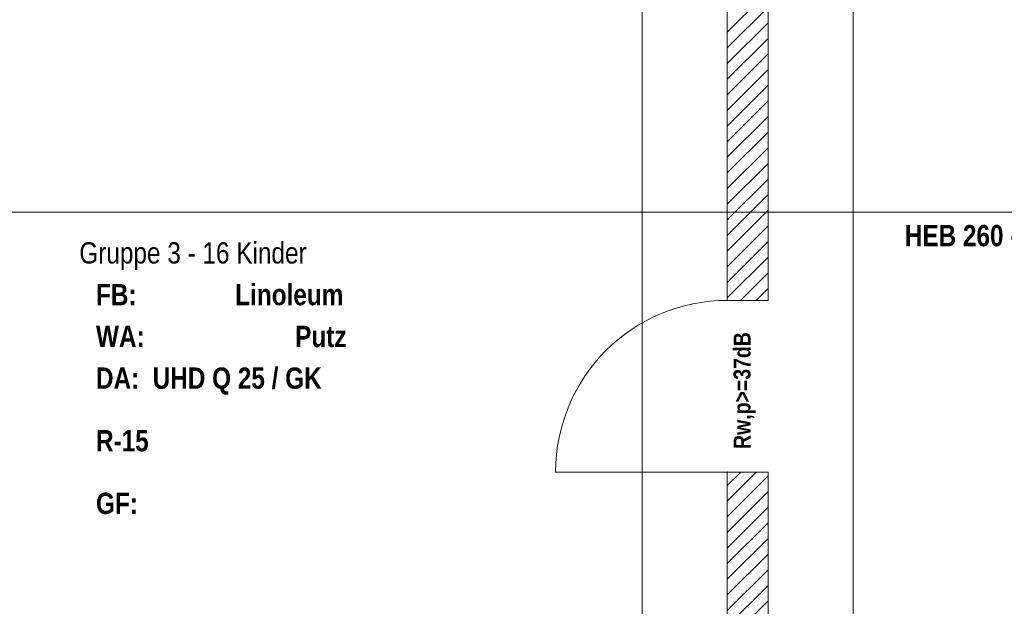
# Model space of a CAD drawing. Header units: millimetres. Extents: x 634730 to 711346, y 362082 to 425615.
# Tile 134 of 160: x 689763 to 695556, y 390531 to 393982. Entities that reach past the tile are written whole.
import ezdxf
from ezdxf.enums import TextEntityAlignment as Align

# ---------------------------------------------------------------- set-up
doc = ezdxf.new("R2010")
doc.units = ezdxf.units.MM
doc.header["$LTSCALE"] = 50
doc.linetypes.add('Strichlinie', pattern=[0.4, 0.3, -0.1])
doc.linetypes.add('Strichpunktlinie', pattern=[0.335139, 0.176389, -0.088194, 0, -0.070556])
for name, color, linetype in [('1_EG', 7, 'Continuous'), ('A_Beschriftung', 7, 'Continuous'), ('A_Deckenspiegel', 7, 'Continuous'), ('A_Möblierung fest', 7, 'Continuous'), ('A_Raumflächen', 7, 'Continuous'), ('A_Statik', 7, 'Continuous'), ('A_Wände', 7, 'Continuous')]:
    doc.layers.add(name, color=color, linetype=linetype)
doc.styles.add('ERSTELLTER_STIL_1', font='ARIALN.TTF')
doc.styles.add('ERSTELLTER_STIL_2', font='ARIALNB.TTF')

# ---------------------------------------------------------------- blocks, each defined once
blk = doc.blocks.new('Gruppe 3 - 16 Kinder_R-15_6_1', base_point=(37.441, -60.6482))
blk = doc.blocks.new('A$C85d2cf1a')
at = {"layer": 'A_Deckenspiegel', "color": 7, "linetype": 'Strichlinie', "lineweight": 13}
for p, q in [((47.4445, 34.9967), (47.4445, 27.3445)), ((48.6845, 27.3445), (48.6845, 34.9973))]:
    blk.add_line(p, q, dxfattribs=at)
at = {"layer": 'A_Statik', "color": 7, "linetype": 'Strichpunktlinie', "lineweight": 13}
for p, q in [((41.0445, 30.7677), (48.0645, 30.7677)), ((48.0645, 30.7677), (55.0845, 30.7677))]:
    blk.add_line(p, q, dxfattribs=at)
at = {"layer": 'A_Wände', "color": 7, "linetype": 'Continuous', "lineweight": 18}
for p, q in [((47.9445, 32.1974), (47.9445, 30.2485)), ((48.1845, 30.2485), (48.1845, 32.1974)), ((47.9445, 30.2485), (48.1845, 30.2485)), ((47.9445, 30.2485), (48.1845, 30.2485)), ((47.9445, 30.2485), (48.1845, 30.2485)), ((47.9445, 29.2385), (46.9345, 29.2385)), ((47.9445, 29.2385), (48.1845, 29.2385)), ((47.9445, 29.2385), (47.9445, 26.8533)), ((47.9445, 29.2385), (48.1845, 29.2385)), ((47.9445, 29.2385), (48.1845, 29.2385)), ((48.1845, 26.8533), (48.1845, 29.2385))]:
    blk.add_line(p, q, dxfattribs=at)
at = {"layer": 'A_Wände', "color": 8, "linetype": 'Continuous', "lineweight": 18}
for p, q in [((47.9445, 31.8253), (48.1845, 32.0653)), ((47.9445, 31.7333), (48.1845, 31.9733)), ((47.9445, 31.6414), (48.1845, 31.8814)), ((47.9445, 31.5495), (48.1845, 31.7895)), ((47.9445, 31.4576), (48.1845, 31.6976)), ((47.9445, 31.3656), (48.1845, 31.6056)), ((47.9445, 31.2737), (48.1845, 31.5137)), ((47.9445, 31.1818), (48.1845, 31.4218)), ((47.9445, 31.0899), (48.1845, 31.3299)), ((47.9445, 30.998), (48.1845, 31.238)), ((47.9445, 30.906), (48.1845, 31.146)), ((47.9445, 30.8141), (48.1845, 31.0541)), ((47.9445, 30.7222), (48.1845, 30.9622)), ((47.9445, 30.6303), (48.1845, 30.8703)), ((47.9445, 30.5383), (48.1845, 30.7783)), ((47.9445, 30.4464), (48.1845, 30.6864)), ((47.9445, 30.3545), (48.1845, 30.5945)), ((47.9445, 30.2626), (48.1845, 30.5026)), ((48.0223, 30.2485), (48.1845, 30.4106)), ((48.1142, 30.2485), (48.1845, 30.3187)), ((47.9445, 29.1595), (48.0235, 29.2385)), ((47.9445, 29.0676), (48.1154, 29.2385)), ((47.9445, 28.9756), (48.1845, 29.2156)), ((47.9445, 28.8837), (48.1845, 29.1237)), ((47.9445, 28.7918), (48.1845, 29.0318)), ((47.9445, 28.6999), (48.1845, 28.9399)), ((47.9445, 28.6079), (48.1845, 28.8479)), ((47.9445, 28.516), (48.1845, 28.756)), ((47.9445, 28.4241), (48.1845, 28.6641)), ((47.9445, 28.3322), (48.1845, 28.5722)), ((47.9445, 28.2402), (48.1845, 28.4802))]:
    blk.add_line(p, q, dxfattribs=at)
at = {"layer": 'A_Wände', "color": 7, "linetype": 'Continuous', "lineweight": 13}
blk.add_arc((47.9445, 29.2385), 1.01, 90, 180, dxfattribs=at)
at = {"layer": 'A_Wände', "color": 7, "linetype": 'Continuous', "lineweight": 18}
for p in [(47.9445, 30.2485), (47.9445, 29.2385)]:
    blk.add_point(p, dxfattribs=at)
at = {"layer": 'A_Raumflächen', "color": 7, "linetype": 'Continuous', "lineweight": 18}
ref = blk.add_blockref('Gruppe 3 - 16 Kinder_R-15_6_1', (44.9876, 29.7856), dxfattribs=at)
ref.add_attrib('ROOM_NAME', 'Gruppe 3 - 16 Kinder', dxfattribs={"color": 7, "lineweight": 18, "height": 0.125, "style": 'ERSTELLTER_STIL_1'}).set_placement((44.132, 30.5902), align=Align.TOP_LEFT)
ref.add_attrib('ROOM_NUMBER', 'R-15', dxfattribs={"color": 7, "lineweight": 18, "height": 0.125, "style": 'ERSTELLTER_STIL_2'}).set_placement((44.2302, 29.4853), align=Align.TOP_LEFT)
ref.add_attrib('floorCode', 'FB: ', dxfattribs={"color": 7, "lineweight": 18, "height": 0.125, "style": 'ERSTELLTER_STIL_2'}).set_placement((44.2302, 30.3447), align=Align.TOP_LEFT)
ref.add_attrib('stFloorCovering', 'Linoleum', dxfattribs={"color": 7, "lineweight": 18, "height": 0.125, "style": 'ERSTELLTER_STIL_2'}).set_placement((45.0492, 30.3447), align=Align.TOP_LEFT)
ref.add_attrib('wallCode', 'WA: ', dxfattribs={"color": 7, "lineweight": 18, "height": 0.125, "style": 'ERSTELLTER_STIL_2'}).set_placement((44.2302, 30.0992), align=Align.TOP_LEFT)
ref.add_attrib('stWallCovering', 'Putz', dxfattribs={"color": 7, "lineweight": 18, "height": 0.125, "style": 'ERSTELLTER_STIL_2'}).set_placement((45.4019, 30.0992), align=Align.TOP_LEFT)
ref.add_attrib('ceilingCode', 'DA: ', dxfattribs={"color": 7, "lineweight": 18, "height": 0.125, "style": 'ERSTELLTER_STIL_2'}).set_placement((44.2302, 29.8536), align=Align.TOP_LEFT)
ref.add_attrib('stCeilingCovering', 'UHD Q 25 / GK', dxfattribs={"color": 7, "lineweight": 18, "height": 0.125, "style": 'ERSTELLTER_STIL_2'}).set_placement((44.5636, 29.8536), align=Align.TOP_LEFT)
ref.add_attrib('measuredNetAreaCode', 'GF: ', dxfattribs={"color": 7, "lineweight": 18, "height": 0.125, "style": 'ERSTELLTER_STIL_2'}).set_placement((44.2302, 29.117), align=Align.TOP_LEFT)
at = {"layer": 'A_Beschriftung', "color": 7, "style": 'ERSTELLTER_STIL_2'}
blk.add_text('HEB 260 - S235', height=0.125, dxfattribs=at).set_placement((48.9891, 30.5668))
at = {"layer": 'A_Beschriftung', "color": 253, "true_color": 0x9f9f9f, "style": 'ERSTELLTER_STIL_2'}
blk.add_text('Rw,p>=37dB', height=0.1, rotation=90, dxfattribs=at).set_placement((48.0813, 29.3742))
at = {"layer": 'A_Möblierung fest', "color": 7, "lineweight": 13, "style": 'ERSTELLTER_STIL_2', "text_generation_flag": 2}
blk.add_attdef('txt', text='', height=0.12, rotation=359.99883, dxfattribs=at).set_placement((23.514, 39.2921), align=Align.MIDDLE_CENTER)
at = {"layer": 'A_Möblierung fest', "color": 7, "lineweight": 13, "style": 'ERSTELLTER_STIL_2'}
blk.add_attdef('txt', text='', height=0.12, dxfattribs=at).set_placement((10.172, 25.6523), align=Align.MIDDLE_CENTER)
at = {"layer": 'A_Raumflächen', "color": 7, "lineweight": 18}
for tag, style, p in [('DUMMY_850', 'ERSTELLTER_STIL_1', (31.5414, 25.9585)), ('DUMMY_850', 'ERSTELLTER_STIL_1', (48.3798, 25.9585)), ('ROOM_NAME', 'ERSTELLTER_STIL_1', (30.4276, 25.9283)), ('ROOM_NAME', 'ERSTELLTER_STIL_1', (47.266, 25.9283)), ('floorCode', 'ERSTELLTER_STIL_2', (30.5258, 25.6828)), ('stFloorCovering', 'ERSTELLTER_STIL_2', (31.0934, 25.6828)), ('floorCode', 'ERSTELLTER_STIL_2', (47.3642, 25.6828)), ('stFloorCovering', 'ERSTELLTER_STIL_2', (47.9319, 25.6828)), ('DUMMY_851', 'ERSTELLTER_STIL_2', (30.5258, 25.4675)), ('DUMMY_851', 'ERSTELLTER_STIL_2', (47.3642, 25.4675)), ('measuredNetAreaCode', 'ERSTELLTER_STIL_2', (30.5258, 25.1917)), ('measuredNetAreaCode', 'ERSTELLTER_STIL_2', (47.3642, 25.1917))]:
    blk.add_attdef(tag, text='', height=0.125, dxfattribs=dict(at, style=style)).set_placement(p, align=Align.TOP_LEFT)

msp = doc.modelspace()

# ---------------------------------------------------------------- block references
at = {"layer": '1_EG', "xscale": 1000, "yscale": 1000, "zscale": 1000}
msp.add_blockref('A$C85d2cf1a', (645981.7, 362082.4, 41515.3), dxfattribs=at)

doc.saveas('drawing.dxf')
